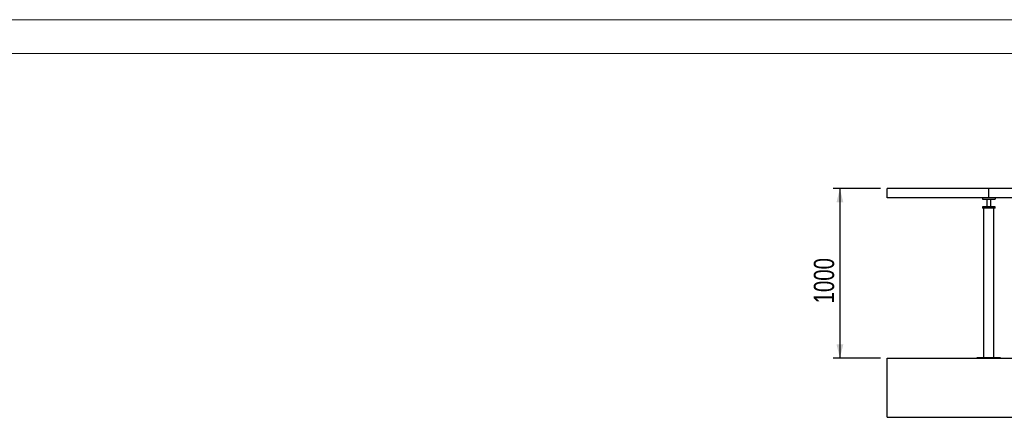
# Model space of a CAD drawing. Header units: millimetres. Extents: x 0 to 841, y 0 to 594.
# Tile 133 of 155: x 300 to 446, y 535 to 594. Entities that reach past the tile are written whole.
import ezdxf

# ---------------------------------------------------------------- set-up
doc = ezdxf.new("R2010")
doc.units = ezdxf.units.MM
doc.layers.add('COTES', color=1, linetype='Continuous')
doc.layers.add('TRAIT-FORT', color=4, linetype='Continuous', lineweight=25)
doc.styles.add('SLDTEXTSTYLE0', font='TXT', dxfattribs={"width": 0.75})
doc.dimstyles.new('SLDDIMSTYLE0', dxfattribs={"dimtxt": 3, "dimasz": 2, "dimexe": 0, "dimexo": 0.0625, "dimgap": 0.75, "dimtad": 1, "dimlfac": 40, "dimrnd": 1e-09, "dimzin": 12, "dimdsep": 46, "dimtxsty": 'SLDTEXTSTYLE0', "dimsah": 1, "dimcen": 0.09, "dimadec": 0, "dimazin": 3, "dimtfac": 1, "dimtofl": 0, "dimtmove": 0, "dimatfit": 3, "dimfxl": 1, "dimfrac": 2, "dimtolj": 1, "dimtzin": 12, "dimarcsym": 0})

# ---------------------------------------------------------------- blocks, each defined once
blk = doc.blocks.new('_D_10')
at = {"layer": 'COTES', "color": 1, "transparency": 16777216}
for p, q in [((427.29, 569.06), (420.31, 569.06)), ((421.31, 569.06), (421.31, 544.06)), ((427.29, 544.06), (420.31, 544.06))]:
    blk.add_line(p, q, dxfattribs=at)
for points in [[(421.31, 569.06), (420.81, 567.06), (421.81, 567.06)], [(421.31, 544.06), (421.81, 546.06), (420.81, 546.06)]]:
    blk.add_solid(points, dxfattribs=at)
at = {"layer": 'COTES', "color": 1, "transparency": 16777216, "insert": (417.45, 552.12), "char_height": 3, "attachment_point": 1, "rotation": 90, "style": 'SLDTEXTSTYLE0'}
blk.add_mtext('1000', dxfattribs=at)

msp = doc.modelspace()

# ---------------------------------------------------------------- linework, layer by layer
at = {"color": 7, "linetype": 'Continuous', "lineweight": 18}
for p, q in [((841, 594), (0, 594)), ((836, 589), (5, 589))]:
    msp.add_line(p, q, dxfattribs=at)
at = {"layer": 'TRAIT-FORT', "color": 4, "linetype": 'Continuous', "lineweight": 25}
for p, q in [((428.28544, 567.68301), (428.28544, 569.05801)), ((443.28544, 569.05801), (428.28544, 569.05801)), ((443.28544, 567.68301), (443.28544, 569.05801)), ((458.28544, 569.05801), (443.28544, 569.05801)), ((443.28544, 567.68301), (428.28544, 567.68301)), ((442.34794, 567.68301), (442.34794, 567.50801)), ((442.34794, 567.50801), (444.22294, 567.50801)), ((442.98544, 567.50801), (442.98544, 566.35801)), ((458.28544, 567.68301), (443.28544, 567.68301)), ((443.58544, 566.35801), (443.58544, 567.50801)), ((444.22294, 567.68301), (444.22294, 567.50801)), ((442.34794, 566.35801), (442.34794, 566.18301)), ((444.22294, 566.35801), (442.34794, 566.35801)), ((444.22294, 566.18301), (442.34794, 566.18301)), ((442.53544, 566.18301), (442.53544, 544.10801)), ((444.03544, 544.10801), (444.03544, 566.18301)), ((444.22294, 566.18301), (444.22294, 566.35801)), ((428.28544, 535.30801), (428.28544, 544.05801)), ((428.28544, 544.05801), (653.28544, 544.05801)), ((445.03544, 544.10801), (441.53544, 544.10801)), ((441.53544, 544.05801), (441.53544, 544.10801)), ((445.03544, 544.05801), (445.03544, 544.10801)), ((428.28544, 535.30801), (653.28544, 535.30801))]:
    msp.add_line(p, q, dxfattribs=at)

# ---------------------------------------------------------------- dimensions: what is measured, and where the dimension line sits
at = {"layer": 'COTES', "color": 1}
dim = msp.add_linear_dim(base=(421.31402, 544.05801), p1=(428.28544, 569.05801), p2=(428.28544, 544.05801), angle=90, dimstyle='SLDDIMSTYLE0', dxfattribs=at)
dim.commit()
dim.dimension.update_dxf_attribs({"geometry": '_D_10', "text_midpoint": (421.31402, 556.55801), "dimtype": 160})

doc.saveas('drawing.dxf')
